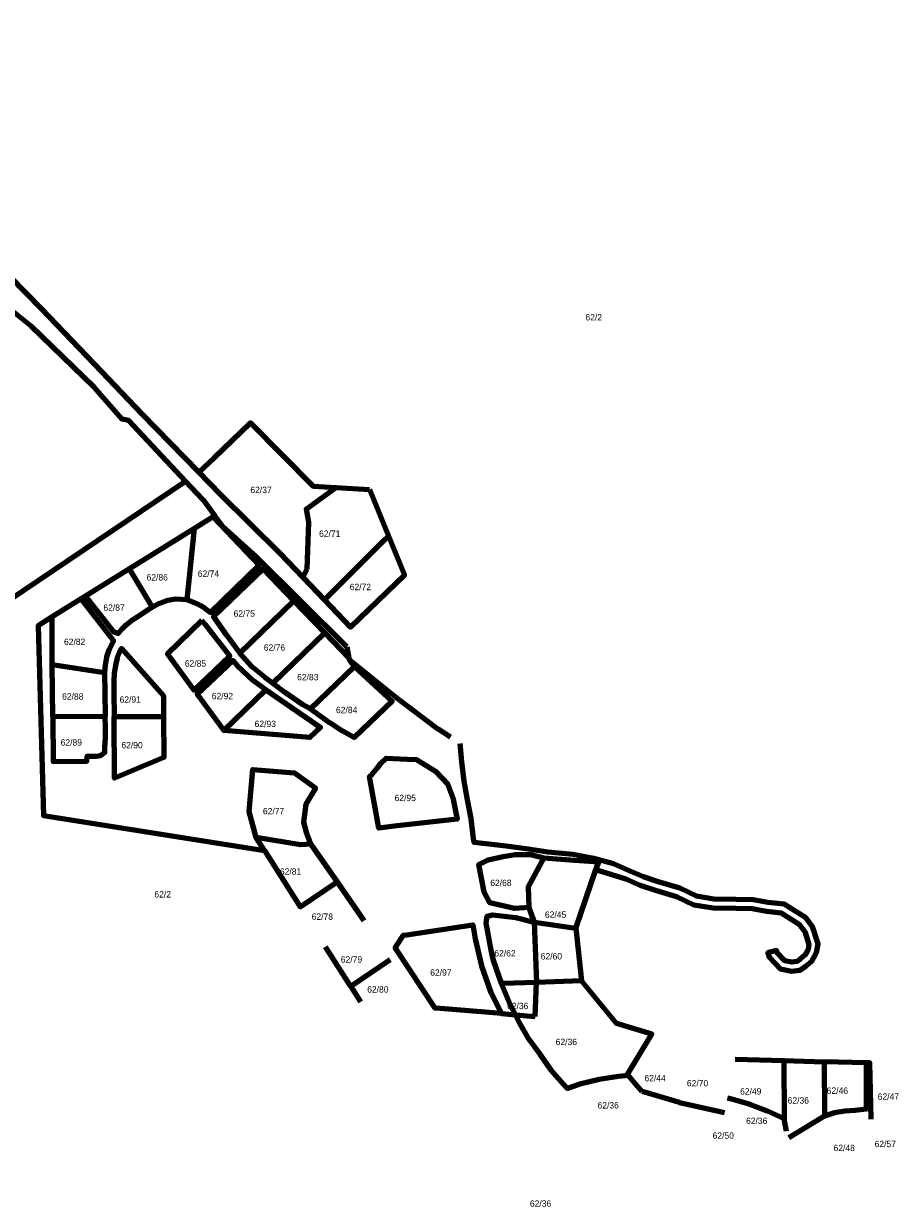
# Model space of a CAD drawing. Header units: metres. Extents: x 78738 to 80110, y 1316763 to 1318622.
# Tile 2 of 3: x 79423 to 80110, y 1316763 to 1317693. Entities that reach past the tile are written whole.
import ezdxf
from ezdxf.enums import TextEntityAlignment as Align

# ---------------------------------------------------------------- set-up
doc = ezdxf.new("R2010")
doc.units = ezdxf.units.M
doc.layers.add('Color 10Line', color=1, linetype='Continuous', lineweight=100)
doc.layers.add('K--DI---PresGnrBnr-GID', color=10, linetype='Continuous', lineweight=25)

msp = doc.modelspace()

# ---------------------------------------------------------------- linework, layer by layer
at = {"layer": 'Color 10Line'}
for points in [[(79560.64, 1317340.74, 42), (79516.16, 1317386.33, 40.41), (79484.52, 1317419.36, 39.86), (79437.35, 1317468.65, 39.4), (79399.78, 1317506.47, 39.22), (79363.41, 1317549.16, 37.21), (79344.55, 1317584.97, 35.32), (79327.1, 1317646.41, 32.47), (79315.53, 1317674.05, 30.37), (79311.61, 1317683.41, 29), (79300.24, 1317705, 26.84), (79274.66, 1317727.95, 23.94), (79243.85, 1317755.63, 21), (79215.84, 1317773.41, 22.42), (79185.47, 1317792.5, 21.89), (79163.87, 1317807.03, 20.43), (79141.36, 1317827.77, 19.17), (79113.24, 1317860.06, 18.02), (79097.63, 1317882.32, 17.95), (79064.81, 1317929.09, 17.59)], [(79573.14, 1317306.4, 40.04), (79564.06, 1317318.97, 40.79), (79550.19, 1317333.71, 39.49), (79505.48, 1317381.22, 38.93), (79500.48, 1317382.19, 38.58), (79478.46, 1317407.35, 37.68), (79428.82, 1317455.37, 35.58), (79413.63, 1317467.52, 35.39), (79394.34, 1317489.52, 34.76), (79385.71, 1317498.92, 34.34), (79367.13, 1317490.32, 30.79), (79177.42, 1317402.59, 12.25)], [(79645.35, 1317264.67, 45.35), (79642.2, 1317258.24, 44.8), (79624.67, 1317276.59, 45.75), (79577.57, 1317323.12, 43.3), (79560.64, 1317340.74, 42), (79572.62, 1317352, 46.22), (79601.2, 1317379.33, 53.11), (79650.37, 1317329.68, 53.08), (79667.96, 1317328.63, 54.59), (79667.79, 1317328.5, 54.51), (79644.78, 1317311.79, 49.9), (79646.73, 1317301.51, 48.98), (79645.35, 1317264.67, 45.35)], [(79353.76, 1317201.63, 12.6), (79550.19, 1317333.71, 39.49)], [(79667.96, 1317328.63, 54.59), (79694.46, 1317327.06, 58.56)], [(79694.46, 1317327.06, 58.56), (79709.33, 1317290.57, 58.35)], [(79676.83, 1317203.76, 47.24), (79605.66, 1317274.36, 44), (79579.21, 1317298, 39.39), (79574.77, 1317304.14, 39.56), (79573.14, 1317306.4, 40.04), (79571.74, 1317305.53, 39.67), (79608.02, 1317267.82, 44), (79569.69, 1317230.68, 38.82), (79565.44, 1317233.7, 38.54), (79562.14, 1317235.87, 37.82), (79557.45, 1317238.13, 37.26), (79551.39, 1317240.42, 36.86), (79542.04, 1317240.94, 35.92), (79534.93, 1317239.75, 35.12), (79529.28, 1317237.69, 34.63), (79524.05, 1317234.83, 34.02), (79520.78, 1317232.56, 33.71), (79514.28, 1317228.29, 32.84), (79507.26, 1317223.81, 31.97), (79503.44, 1317220.88, 31.51), (79499.81, 1317217.19, 30.89), (79497.32, 1317213.97, 30.58), (79493.53, 1317215.52, 29.15), (79471.68, 1317243.37, 27.47), (79468.25, 1317241.25, 26.43), (79445.42, 1317227.07, 22.04)], [(79571.74, 1317305.53, 39.67), (79557.08, 1317296.43, 36.84)], [(79551.39, 1317240.42, 36.86), (79557.08, 1317296.43, 36.84), (79506.07, 1317264.74, 32)], [(79642.2, 1317258.24, 44.8), (79659.24, 1317240.4, 46.35), (79659.75, 1317240.92, 46.45), (79706.05, 1317287.27, 56.6), (79709.33, 1317290.57, 58.35), (79721.87, 1317259.82, 57.72), (79679.57, 1317219.12, 47), (79659.24, 1317240.4, 46.35)], [(79524.05, 1317234.83, 34.02), (79506.07, 1317264.74, 32), (79471.68, 1317243.37, 27.47)], [(79592.66, 1317198.74, 40.41), (79582.4, 1317212.49, 39.93), (79572.09, 1317227.4, 38.96), (79611.16, 1317264.72, 44), (79635.18, 1317239.75, 46)], [(79468.25, 1317241.25, 26.43), (79493.66, 1317208.63, 30.01), (79489.9, 1317201.11, 28.99), (79488.02, 1317195.4, 28.48), (79486.92, 1317189.31, 28.24), (79486.45, 1317183.51, 27.62), (79486.64, 1317167.83, 25.99), (79486.96, 1317148.89, 24.22), (79445.87, 1317148.63, 21.36), (79446.15, 1317113.72, 19.03), (79471.88, 1317113.83, 21.4), (79472.66, 1317113.83, 21.4), (79473.02, 1317117.87, 21.16), (79479.86, 1317117.78, 21.23), (79483.62, 1317118.4, 21.47), (79486.67, 1317120.77, 21.55), (79486.85, 1317124.69, 21.87), (79487.19, 1317132.35, 22.66), (79487.21, 1317139.95, 23.35), (79486.96, 1317148.89, 24.22)], [(79648.19, 1317154.88, 41.43), (79642.02, 1317158.47, 41.05), (79628.34, 1317167.92, 40.87), (79618.54, 1317175, 40.75), (79612.24, 1317179.86, 40.76), (79602.44, 1317188.05, 40.52), (79592.66, 1317198.74, 40.41), (79635.18, 1317239.75, 46), (79659.56, 1317214.51, 47)], [(79445.38, 1317189.78, 20.69), (79445.42, 1317227.07, 22.04), (79434.36, 1317220.2, 20.55), (79438.67, 1317071.38, 17.16), (79611.96, 1317043.83, 38), (79605.65, 1317053.95, 35.73), (79600.02, 1317074.51, 37.85), (79602.8, 1317107.29, 36.53), (79635.32, 1317104.8, 40.78), (79652.08, 1317092.6, 43.98), (79644.58, 1317080.23, 42.91), (79642.69, 1317066.1, 42.3), (79644.74, 1317058.06, 41.98), (79648.47, 1317048.83, 41.64), (79640.37, 1317048.12, 40.31), (79605.65, 1317053.95, 35.73)], [(79562.96, 1317224.21, 38.25), (79535.94, 1317198.1, 34.7), (79538.33, 1317194.87, 34.68), (79556.96, 1317169.6, 36), (79584.97, 1317196.21, 39.98), (79565.5, 1317221.04, 38.59), (79562.96, 1317224.21, 38.25)], [(79618.54, 1317175, 40.75), (79659.56, 1317214.51, 47), (79678.3, 1317195.05, 47.1)], [(79496.35, 1317194.84, 28.92), (79498.69, 1317200.56, 29.63), (79499.82, 1317202.22, 29.85), (79532.85, 1317165.2, 30), (79532.84, 1317149.07, 26.31), (79533.05, 1317116.67, 23.22), (79498.92, 1317102.38, 19.86), (79494.4, 1317100.49, 20.16), (79494.15, 1317148.96, 24.69)], [(79676.83, 1317203.76, 47.24), (79678.3, 1317195.05, 47.1), (79678.52, 1317193.72, 47.03), (79682.66, 1317188.19, 46.32), (79712.21, 1317160.98, 48.64), (79682.53, 1317132.58, 45.5), (79671.3, 1317138.73, 44.14), (79663.24, 1317143.95, 43.24), (79648.19, 1317154.88, 41.43), (79682.66, 1317188.19, 46.32)], [(79496.35, 1317194.84, 28.92), (79495.04, 1317189.17, 28.25), (79494.12, 1317182.76, 27.67), (79493.73, 1317176.8, 27.11), (79493.72, 1317167.69, 26.2), (79494.15, 1317148.96, 24.69), (79495.46, 1317148.96, 24.92), (79532.84, 1317149.07, 26.31)], [(79580.25, 1317138.08, 32.56), (79559.34, 1317166.38, 36), (79587.2, 1317192.89, 40), (79590.62, 1317188.85, 40.08), (79603.49, 1317177.05, 40.44), (79613.15, 1317169.83, 40.44), (79655.96, 1317140.44, 42.85), (79647.56, 1317132.46, 38.91), (79580.25, 1317138.08, 32.56), (79613.15, 1317169.83, 40.44)], [(79758.2, 1317132.62, 50.95), (79748.49, 1317139.01, 50.39), (79715.16, 1317164.09, 49), (79678.52, 1317193.72, 47.03)], [(79445.87, 1317148.63, 21.36), (79445.38, 1317189.78, 20.69), (79486.45, 1317183.51, 27.62)], [(79831.34, 1317038.09, 50.04), (79822.11, 1317021.09, 52.24), (79819.01, 1317015.38, 52.08), (79819.52, 1316999.16, 52.52), (79808.34, 1316998.2, 51.3), (79788.95, 1317002.61, 49.41), (79784.52, 1317011.12, 49.45), (79780.32, 1317032.88, 49.03), (79787.58, 1317036.45, 49.21), (79799.44, 1317039.02, 49.27), (79808.83, 1317040.62, 49.03), (79820.99, 1317040.75, 49.21), (79831.34, 1317038.09, 50.04), (79855.19, 1317036.2, 53.48), (79874.35, 1317034.78, 52.18), (79872.29, 1317028.81, 54), (79873.82, 1317028.33, 54.31), (79895.65, 1317021.5, 57.74), (79907.01, 1317016.64, 59.65), (79919.04, 1317012.57, 61.13), (79935.47, 1317007.68, 62.19), (79949.15, 1317001.08, 66.21), (79964.32, 1316998.69, 67.98), (79981.96, 1316998.43, 71.35), (79994.88, 1316998.15, 73.55), (80006.14, 1316996.18, 76.27), (80017.66, 1316994.95, 76.72), (80024.81, 1316990.37, 77.26), (80031.84, 1316985.86, 77), (80036.24, 1316980.17, 76.56), (80039.4, 1316970.09, 77.99), (80038.77, 1316966.1, 78.99), (80036.24, 1316961.58, 80.64), (80032.77, 1316958.65, 81.48), (80030.01, 1316956.7, 81.89), (80025.97, 1316956.15, 82), (80020.49, 1316957.33, 82.45), (80014.4, 1316963.57, 82.54), (80013.92, 1316965.38, 82.55), (80007.15, 1316963.56, 82), (80008.12, 1316960, 81.69), (80016.95, 1316950.95, 81.24), (80025.69, 1316949.05, 81.51), (80032.65, 1316950, 80.54), (80037.05, 1316953.11, 79.37), (80041.72, 1316957.05, 78.16), (80045.49, 1316963.78, 77.01), (80046.57, 1316970.61, 74.54), (80042.55, 1316983.46, 74.81), (80036.63, 1316991.1, 74.17), (80028.59, 1316996.26, 74.55), (80020.04, 1317001.74, 72.99), (80007.13, 1317003.1, 72.51), (79995.56, 1317005.14, 70.15), (79982.08, 1317005.44, 69.74), (79964.91, 1317005.68, 67.27), (79951.25, 1317007.84, 64.82), (79938.01, 1317014.22, 61.33), (79921.16, 1317019.25, 59.7), (79909.52, 1317023.18, 57.43), (79898.4, 1317027.94, 55.06), (79885.95, 1317033.22, 53.07), (79870.65, 1317037.59, 51.43), (79854.01, 1317040.72, 50.56), (79834.54, 1317042.56, 49.14), (79819.08, 1317044.92, 48.68), (79801.69, 1317047.29, 48), (79776.61, 1317050.06, 48.72), (79776.16, 1317053.13, 48.76), (79774.22, 1317068.59, 48.7), (79771.49, 1317083.45, 49.39), (79768.87, 1317098.21, 49.92), (79767.06, 1317113.27, 49.59), (79765.61, 1317127.75, 51)], [(79700.78, 1317108.79, 46.75), (79703.42, 1317112.45, 46.97), (79707.64, 1317116.13, 47.21), (79724.07, 1317115.42, 48.13), (79731.3, 1317115.11, 48.57), (79746.41, 1317106.13, 49.39), (79756.04, 1317095.78, 49.84), (79760.04, 1317085.4, 49.59), (79763.21, 1317068.27, 49.42), (79716.25, 1317063.04, 44.44), (79701.8, 1317061.44, 43.92), (79694.49, 1317101.78, 46.25), (79696.71, 1317103.83, 46.38), (79700.78, 1317108.79, 46.75)], [(79611.96, 1317043.83, 38), (79640.11, 1316999.48, 39.25), (79669.13, 1317019.24, 42.41)], [(79648.47, 1317048.83, 41.64), (79669.13, 1317019.24, 42.41), (79690.09, 1316988.76, 42.99)], [(79819.52, 1316999.16, 52.52), (79823.68, 1316987.54, 53.46), (79856.49, 1316982.89, 62.81), (79872.29, 1317028.81, 54)], [(79799.18, 1316939.33, 47.81), (79798.15, 1316939.29, 47.82), (79791.88, 1316957.39, 47.99), (79789.95, 1316965.54, 48), (79786.11, 1316986.83, 48.86), (79786.98, 1316992.3, 48.97), (79790.95, 1316993.34, 49.15), (79809.34, 1316991.22, 51.53), (79823.68, 1316987.54, 53.46), (79825.51, 1316940.3, 52.72), (79799.18, 1316939.33, 47.81)], [(79798.2, 1316915.76, 46.39), (79750.03, 1316919.7, 45), (79746.14, 1316920.02, 45), (79715.89, 1316965.46, 43.49), (79714.66, 1316967.31, 43.38), (79721.25, 1316977.32, 43.58), (79723.92, 1316977.72, 44.18), (79775.5, 1316985.55, 48.72), (79777.56, 1316974.41, 48.79), (79782.52, 1316953.25, 48.24), (79789.73, 1316932.48, 47.06), (79798.2, 1316915.76, 46.39), (79800.87, 1316915.55, 46.67), (79803.65, 1316915.33, 46.7), (79808.5, 1316914.93, 46.41), (79809.04, 1316914.89, 46.23), (79805.49, 1316921.97, 46.36), (79798.15, 1316939.29, 47.82)], [(79856.49, 1316982.89, 62.81), (79860.83, 1316941.6, 61.62)], [(79679.78, 1316936.99, 39.89), (79659.94, 1316968.24, 40.53)], [(79710.74, 1316958.11, 43.47), (79679.78, 1316936.99, 39.89), (79687.4, 1316924.98, 38.47)], [(79824.42, 1316913.63, 46), (79825.51, 1316940.3, 52.72)], [(79860.83, 1316941.6, 61.62), (79825.51, 1316940.3, 52.72)], [(79897.75, 1316867.24, 51.95), (79897.05, 1316868.07, 51.58), (79916.12, 1316899.7, 62.85), (79888.37, 1316908.08, 60.92), (79860.83, 1316941.6, 61.62)], [(79897.75, 1316867.24, 51.95), (79889.94, 1316866.43, 50.94), (79874.73, 1316863.97, 47.01), (79859.66, 1316860.37, 45.55), (79849.87, 1316856.99, 45.41), (79847.16, 1316860.08, 45.05), (79837.17, 1316871.28, 45.65), (79828.37, 1316883.57, 46.05), (79819.58, 1316895.65, 46.28), (79812.21, 1316908.53, 46), (79809.04, 1316914.89, 46.23)], [(79809.04, 1316914.89, 46.23), (79824.42, 1316913.63, 46)], [(79981.58, 1316879.91, 64.5), (80019.83, 1316878.88, 59.84), (80019.98, 1316834.43, 46.92), (80019.99, 1316833.18, 46.58)], [(80019.83, 1316878.88, 59.84), (80051.51, 1316878.05, 51.71)], [(80088.38, 1316832.9, 48.28), (80087.31, 1316877.09, 53.97), (80084.42, 1316877.16, 54.18), (80084.39, 1316842.19, 48.98), (80084.4, 1316840.69, 48.91), (80075.78, 1316839.82, 48.97), (80067.58, 1316839.32, 48.49), (80059.51, 1316837.8, 47.08), (80051.7, 1316835.27, 46.32), (80051.63, 1316835.24, 46.28), (80023.57, 1316818.28, 44.32)], [(80084.42, 1316877.16, 54.18), (80051.51, 1316878.05, 51.71), (80051.62, 1316836.74, 46.66), (80051.63, 1316835.24, 46.28)], [(79903.25, 1316860.77, 52.71), (79897.75, 1316867.24, 51.95)], [(79908.55, 1316854.54, 53.66), (79903.25, 1316860.77, 52.71)], [(79937.9, 1316846.01, 54.85), (79908.55, 1316854.54, 53.66)], [(80021.95, 1316823.65, 45.33), (80019.99, 1316833.18, 46.58), (80006.91, 1316839.25, 48.49), (79993.42, 1316844.36, 49.89), (79979.61, 1316848.48, 51.27), (79975.41, 1316849.54, 52.34)], [(79937.9, 1316846.01, 54.85), (79973.06, 1316838.08, 51.51)]]:
    msp.add_polyline3d(points, dxfattribs=at)

# ---------------------------------------------------------------- texts
at = {"layer": 'K--DI---PresGnrBnr-GID'}
for s, p in [('62/2', (79870.52, 1317459.77, 50)), ('62/37', (79609.34, 1317324.28, 50)), ('62/71', (79663.26, 1317289.93, 50)), ('62/86', (79527.85, 1317255.66, 50)), ('62/74', (79568.09, 1317258.54, 50)), ('62/72', (79687.32, 1317248.1, 50)), ('62/87', (79493.98, 1317231.89, 50)), ('62/75', (79596.18, 1317227.24, 50)), ('62/82', (79463.06, 1317205.09, 50)), ('62/76', (79619.9, 1317200.61, 50)), ('62/85', (79557.9, 1317188.09, 50)), ('62/83', (79646.05, 1317177.37, 50)), ('62/88', (79461.57, 1317162.18, 50)), ('62/91', (79506.7, 1317159.76, 50)), ('62/92', (79579.09, 1317162.5, 50)), ('62/84', (79676.56, 1317151.55, 50)), ('62/93', (79612.69, 1317140.65, 50)), ('62/89', (79460.44, 1317126.1, 50)), ('62/90', (79508.13, 1317123.96, 50)), ('62/95', (79722.58, 1317082.54, 50)), ('62/77', (79619.21, 1317072.17, 50)), ('62/81', (79632.53, 1317024.79, 50)), ('62/68', (79797.67, 1317015.9, 50)), ('62/2', (79532.16, 1317006.91, 50)), ('62/45', (79840.58, 1316990.97, 50)), ('62/78', (79657.48, 1316989.37, 50)), ('62/79', (79680.37, 1316955.8, 50)), ('62/62', (79800.84, 1316960.63, 50)), ('62/60', (79837.27, 1316958.26, 50)), ('62/97', (79750.54, 1316945.55, 50)), ('62/80', (79701.07, 1316932.29, 50)), ('62/36', (79810.83, 1316919.29, 50)), ('62/36', (79849.01, 1316891.08, 50)), ('62/44', (79918.66, 1316862.63, 50)), ('62/70', (79951.99, 1316858.68, 50)), ('62/49', (79993.75, 1316852.26, 50)), ('62/46', (80061.75, 1316852.83, 50)), ('62/36', (80031.09, 1316845.16, 50)), ('62/47', (80101.79, 1316848.17, 50)), ('62/36', (79881.84, 1316841.32, 50)), ('62/36', (79998.42, 1316829.14, 50)), ('62/50', (79972.18, 1316817.6, 50)), ('62/48', (80067.13, 1316807.88, 50)), ('62/57', (80099.37, 1316810.99, 50)), ('62/36', (79828.78, 1316764.21, 50))]:
    msp.add_text(s, height=5, dxfattribs=at).set_placement(p, align=Align.CENTER)

doc.saveas('drawing.dxf')
